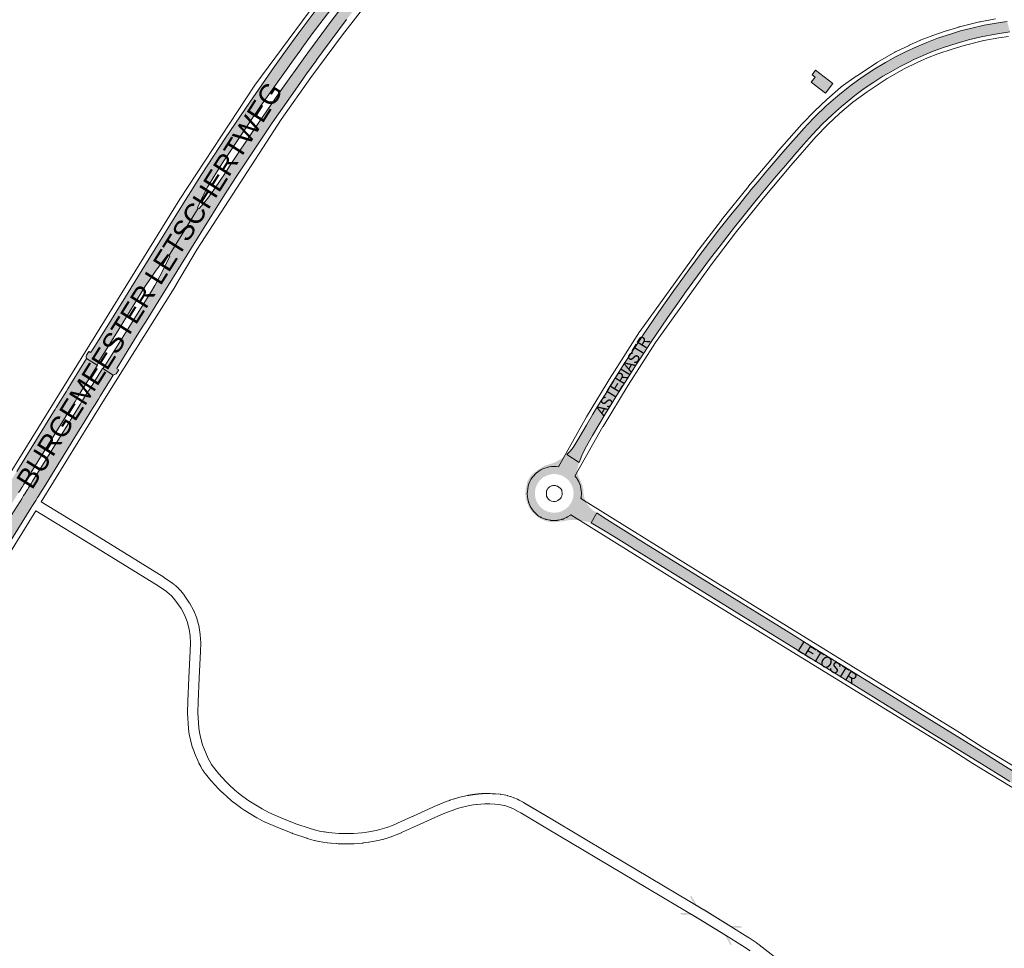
# Paper-space layout 'Layout1' of a CAD drawing. Header units: metres. Extents: x 123097 to 144122, y 392739 to 407589.
# Tile 45 of 256: x 126571 to 127243, y 401219 to 401853. Entities that reach past the tile are written whole.
import ezdxf
from ezdxf.enums import TextEntityAlignment as Align

# ---------------------------------------------------------------- set-up
doc = ezdxf.new("R2010")
doc.units = ezdxf.units.M
doc.header["$MEASUREMENT"] = 0
for name, color, linetype, lineweight in [('gs-anno-wegen algemeen tekst', 7, 'Continuous', 0), ('gs-knt-fietspaden', 7, 'Continuous', 0), ('gs-knt-hoofdweg', 7, 'Continuous', 0), ('gs-knt-wegen algemeen', 7, 'Continuous', 0), ('gs-symb-viaduct', 7, 'Continuous', 0), ('gs-vlk-plantopografie wegen algemeen', 7, 'Continuous', 0), ('ir-ARC-asfalt-hoofdwegen-te inspecteren', 5, 'Continuous', 0), ('ir-ARC-beton-hoofdwegen-te inspecteren', 253, 'Continuous', 0)]:
    doc.layers.add(name, color=color, linetype=linetype, lineweight=lineweight)
doc.styles.add('Style-Arial', font='arial.ttf')

# ---------------------------------------------------------------- blocks, each defined once
blk = doc.blocks.new('gg0-viaduct_6')
at = {"layer": 'gs-symb-viaduct', "linetype": 'Continuous'}
blk.add_hatch(color=7, dxfattribs=at).paths.add_polyline_path([(-55.8, -16.9), (-58, -14), (-40, 0), (40, 0), (58, -14), (55.8, -16.9), (38.7, -3.7), (-38.7, -3.7)])

psp = doc.layouts.get("Layout1")

# ---------------------------------------------------------------- hatches: boundary and pattern name
at = {"layer": 'ir-ARC-asfalt-hoofdwegen-te inspecteren', "linetype": 'Continuous', "lineweight": 13}
for points in [[(127027.771, 402095.146), (127022.563, 402092.429), (127020.346, 402091.273), (127018.861, 402090.498), (127001.571, 402080.684), (126987.996, 402072.387), (126982.627, 402069.106), (126970.23, 402060.914), (126967.082, 402058.833), (126951.221, 402047.72), (126936.246, 402036.32), (126922.538, 402025.361), (126918.273, 402021.851), (126907.067, 402012.277), (126896.148, 402002.377), (126885.68, 401992.435), (126875.443, 401982.256), (126864.485, 401970.756), (126853.784, 401959.017), (126844.151, 401948.172), (126834.67, 401937.194), (126815.505, 401913.962), (126796.47, 401890.233), (126778.608, 401867.195), (126761.407, 401844.207), (126757.207, 401838.453), (126756.454, 401837.418), (126750.607, 401829.332), (126744.798, 401821.22), (126727.892, 401797.018), (126711.251, 401772.517), (126694.888, 401747.44), (126679.224, 401722.41), (126656.246, 401685.332), (126633.541, 401648.422), (126623.659, 401632.733), (126619.985, 401626.975), (126619.219, 401626.028), (126618.013, 401626.699), (126616.402, 401624.05), (126616.293, 401623.766), (126616.256, 401623.465), (126616.44, 401621.784), (126623.705, 401617.327), (126624.809, 401619.838), (126638.715, 401642.193), (126656.301, 401670.709), (126663.526, 401681.427), (126671.19, 401691.836), (126671.968, 401692.429), (126672.587, 401692.039), (126692.766, 401724.515), (126692.276, 401724.758), (126695.405, 401731.901), (126699.071, 401738.784), (126703.492, 401746.383), (126709.401, 401755.516), (126715.351, 401764.619), (126726.813, 401781.641), (126735.307, 401794.106), (126752.681, 401818.875), (126757.683, 401825.8), (126762.707, 401832.713), (126763.462, 401833.747), (126770.59, 401843.472), (126788.55, 401867.353), (126802.726, 401885.609), (126820.917, 401908.332), (126840.101, 401931.505), (126854.511, 401948.471), (126854.841, 401948.241), (126857.929, 401951.745), (126861.049, 401955.231), (126865.951, 401960.65), (126870.903, 401966.017), (126883.525, 401979.123), (126891.026, 401986.589), (126898.69, 401993.889), (126913.133, 402006.985), (126927.722, 402019.501), (126933.229, 402024.475), (126949.853, 402037.407), (126965.661, 402048.783), (126981.802, 402059.682), (126983.132, 402060.545), (127000.278, 402071.229), (127017.752, 402081.368), (127023.873, 402084.631), (127026.079, 402085.807), (127031.261, 402088.57), (127035.307, 402090.727), (127049.663, 402097.96), (127056.51, 402101.134), (127053.551, 402107.516), (127053.529, 402107.508), (127053.467, 402107.698), (127053.465, 402107.702), (127051.956, 402107.225), (127036.498, 402099.699)], [(126570.063, 401530.258), (126570.856, 401531.539), (126572.189, 401533.694), (126572.823, 401534.719), (126573.33, 401535.539), (126575.215, 401538.587), (126576.127, 401540.061), (126601.281, 401580.727), (126602.203, 401582.217), (126602.389, 401582.518), (126603.073, 401583.623), (126603.339, 401584.053), (126603.852, 401584.883), (126608.543, 401592.466), (126610.085, 401594.96), (126611.032, 401596.49), (126613.686, 401600.78), (126614.955, 401602.832), (126623.855, 401617.22), (126623.705, 401617.327), (126616.44, 401621.784), (126606.902, 401606.371), (126606.15, 401605.155), (126603.627, 401601.08), (126602.68, 401599.549), (126601.101, 401596.998), (126596.535, 401589.619), (126595.835, 401588.487), (126595.683, 401588.242), (126594.971, 401587.092), (126594.813, 401586.836), (126593.882, 401585.333), (126568.71, 401544.655), (126567.698, 401543.019), (126566.005, 401540.284), (126565.306, 401539.155), (126564.771, 401538.29), (126563.432, 401536.126), (126562.644, 401534.853), (126561.583, 401533.138), (126561.314, 401532.704), (126560.165, 401530.846), (126556.381, 401524.733), (126554.214, 401521.231), (126545.388, 401506.982), (126552.825, 401502.39), (126561.633, 401516.628), (126563.817, 401520.159), (126567.585, 401526.25), (126568.736, 401528.111), (126569.001, 401528.54)], [(126583.557, 401527.874), (126584.245, 401528.987), (126586.03, 401531.871), (126586.949, 401533.356), (126612.098, 401573.993), (126613.008, 401575.464), (126613.286, 401575.913), (126613.878, 401576.869), (126614.088, 401577.209), (126614.774, 401578.317), (126619.428, 401585.837), (126620.919, 401588.246), (126621.866, 401589.777), (126624.547, 401594.11), (126625.81, 401596.151), (126633.193, 401608.08), (126634.675, 401610.49), (126627.511, 401615.014), (126627.282, 401615.097), (126618.389, 401600.729), (126617.141, 401598.712), (126614.454, 401594.37), (126613.506, 401592.839), (126611.98, 401590.373), (126607.274, 401582.771), (126606.757, 401581.934), (126606.483, 401581.492), (126605.822, 401580.424), (126605.613, 401580.086), (126604.695, 401578.602), (126579.534, 401537.95), (126578.668, 401536.551), (126576.738, 401533.433), (126576.228, 401532.608), (126576.225, 401532.604), (126575.594, 401531.584), (126574.263, 401529.433), (126573.468, 401528.149), (126572.404, 401526.43), (126572.14, 401526.004), (126570.988, 401524.143), (126565.033, 401514.52), (126556.223, 401500.286), (126563.649, 401495.685), (126572.446, 401509.921), (126578.405, 401519.549), (126579.558, 401521.413), (126580.885, 401523.556), (126581.684, 401524.848), (126583.01, 401526.99)]]:
    psp.add_hatch(color=5, dxfattribs=at).paths.add_polyline_path(points, flags=0)
at = {"layer": 'ir-ARC-asfalt-hoofdwegen-te inspecteren', "linetype": 'Continuous', "lineweight": 13, "extrusion": (0, 0, -1)}
psp.add_hatch(color=5, dxfattribs=at).paths.add_polyline_path([(-126743.267, 401782.749), (-126751.822, 401795.132), (-126760.418, 401807.487), (-126766.676, 401816.25), (-126772.99, 401824.977), (-126773.745, 401826.011), (-126777.65, 401831.344), (-126794.018, 401853.266), (-126803.139, 401865.138), (-126821.823, 401888.886), (-126831.395, 401900.624), (-126841.154, 401912.206), (-126850.996, 401923.445), (-126861.044, 401934.5), (-126874.439, 401948.701), (-126888.203, 401962.545), (-126902.327, 401976.021), (-126911.957, 401984.917), (-126911.714, 401985.153), (-126906.841, 401990.617), (-126906.688, 401990.737), (-126901.3, 401985.706), (-126895.882, 401980.702), (-126885.344, 401970.755), (-126875.08, 401960.527), (-126864.872, 401950.012), (-126854.848, 401939.322), (-126844.449, 401927.828), (-126834.254, 401916.152), (-126814.168, 401891.697), (-126805.568, 401880.956), (-126797.147, 401870.074), (-126790.358, 401861.214), (-126783.596, 401852.333), (-126767.529, 401830.688), (-126766.776, 401829.652), (-126747.983, 401803.311), (-126731.031, 401778.691), (-126714.481, 401753.873), (-126710.587, 401747.828), (-126708.099, 401744.036), (-126703.325, 401736.995), (-126698.505, 401730.463), (-126693.256, 401724.271), (-126692.766, 401724.515), (-126672.587, 401692.039), (-126673.206, 401691.648), (-126668.397, 401681.562), (-126663.013, 401671.771), (-126660.046, 401666.733), (-126629.465, 401617.395), (-126627.979, 401615.774), (-126627.511, 401615.014), (-126634.675, 401610.49), (-126636.275, 401611.06), (-126636.735, 401611.437), (-126638.4, 401614.108), (-126637.181, 401614.862), (-126637.329, 401615.397), (-126649.207, 401634.709), (-126654.465, 401643.153), (-126657.115, 401647.408), (-126665.032, 401660.252), (-126688.034, 401697.351), (-126694.414, 401707.752), (-126710.721, 401733.611), (-126718.65, 401746.007), (-126726.749, 401758.293)], flags=0)
at = {"layer": 'ir-ARC-beton-hoofdwegen-te inspecteren', "linetype": 'Continuous', "lineweight": 13, "extrusion": (0, 0, -1)}
psp.add_hatch(color=252, dxfattribs=at).paths.add_polyline_path([(-127112.279, 401774.726), (-127118.973, 401781.77), (-127125.951, 401788.531), (-127132.102, 401793.983), (-127138.417, 401799.243), (-127141.182, 401801.425), (-127147.596, 401806.168), (-127154.206, 401810.632), (-127157.649, 401812.834), (-127160.407, 401814.555), (-127163.182, 401816.25), (-127165.665, 401817.734), (-127172.08, 401821.26), (-127178.61, 401824.568), (-127181.545, 401825.961), (-127194.729, 401831.676), (-127202.499, 401834.525), (-127210.375, 401837.064), (-127218.832, 401839.505), (-127227.373, 401841.634), (-127237.198, 401843.377), (-127247.065, 401844.86), (-127245.301, 401851.985), (-127240.42, 401851.315), (-127239.075, 401851.111), (-127229.57, 401849.481), (-127220.169, 401847.33), (-127213.364, 401845.524), (-127206.634, 401843.456), (-127198.41, 401840.754), (-127190.316, 401837.686), (-127183.212, 401834.649), (-127176.198, 401831.409), (-127169.035, 401827.833), (-127162.03, 401823.958), (-127154.767, 401819.573), (-127147.65, 401814.954), (-127145.331, 401813.399), (-127143.036, 401811.809), (-127137.778, 401807.947), (-127129.536, 401801.303), (-127121.581, 401794.317), (-127113.928, 401787.002), (-127108.536, 401781.312), (-127106.577, 401779.165), (-127093.616, 401764.496), (-127080.022, 401748.683), (-127075.101, 401742.821), (-127070.234, 401736.921), (-127068.04, 401734.227), (-127066.741, 401732.633), (-127062.076, 401726.895), (-127057.445, 401721.134), (-127052.901, 401715.373), (-127048.388, 401709.593), (-127042.619, 401702.103), (-127036.896, 401694.586), (-127027.812, 401682.423), (-127018.89, 401670.14), (-127018.629, 401669.773), (-127007.219, 401653.608), (-126996.125, 401637.224), (-126995.899, 401636.897), (-126983.944, 401618.673), (-126972.305, 401600.246), (-126970.094, 401596.633), (-126966.196, 401590.257), (-126962.343, 401583.855), (-126957.806, 401576.185), (-126953.323, 401568.482), (-126950.719, 401563.934), (-126948.903, 401561.126), (-126946.798, 401558.527), (-126944.429, 401556.166), (-126952.942, 401550.875), (-126954.773, 401555.678), (-126956.981, 401560.32), (-126962.073, 401569.209), (-126966.355, 401576.493), (-126970.687, 401583.748), (-126974.656, 401590.295), (-126978.667, 401596.819), (-126984.269, 401605.755), (-126988.144, 401611.845), (-126992.056, 401617.917), (-126996.983, 401625.456), (-127002.156, 401633.259), (-127013.276, 401649.65), (-127024.705, 401665.828), (-127024.906, 401666.113), (-127033.693, 401678.262), (-127042.685, 401690.26), (-127048.541, 401697.954), (-127054.44, 401705.617), (-127059.108, 401711.591), (-127063.806, 401717.542), (-127072.914, 401728.808), (-127076.044, 401732.632), (-127081.691, 401739.46), (-127087.382, 401746.255), (-127093.779, 401753.692), (-127100.218, 401761.095), (-127106.23, 401767.93)], flags=0)
at = {"layer": 'ir-ARC-beton-hoofdwegen-te inspecteren', "linetype": 'Continuous', "lineweight": 13}
for points in [[(127111.306, 401810.676), (127121.254, 401803.107), (127126.261, 401809.765), (127114.35, 401818.831), (127111.965, 401815.652), (127114.032, 401814.086)], [(126989.405, 401492.327), (127142.216, 401397.733), (127175.426, 401377.219), (127192.905, 401366.379), (127230.683, 401343.034), (127240.903, 401336.71), (127242.617, 401335.649), (127247.067, 401332.896), (127247.296, 401332.757), (127249.808, 401331.235), (127255.034, 401328.165), (127259.425, 401325.654), (127261.036, 401324.756), (127276.656, 401316.461), (127277.46, 401316.056), (127291.735, 401309.321), (127294.682, 401315.887), (127262.254, 401332.446), (127260.258, 401333.465), (127252.378, 401338.071), (127242.901, 401343.928), (127227.365, 401353.531), (127131.122, 401413.061), (127117.032, 401421.784), (127112.27, 401424.733), (127097.43, 401433.92), (126998.678, 401495.06), (126969.96, 401512.941), (126965.016, 401516.396), (126961.182, 401509.557), (126963.455, 401508.237), (126968.471, 401505.325), (126978.227, 401499.262), (126987.357, 401493.598), (126987.697, 401493.387)]]:
    psp.add_hatch(color=252, dxfattribs=at).paths.add_polyline_path(points, flags=0)
at = {"layer": 'ir-ARC-beton-hoofdwegen-te inspecteren', "linetype": 'Continuous', "lineweight": 13, "extrusion": (0, 0, -1)}
h = psp.add_hatch(color=252, dxfattribs=at)
h.paths.add_polyline_path([(-126961.182, 401509.557), (-126965.016, 401516.396), (-126962.097, 401518.223), (-126959.62, 401520.616), (-126957.693, 401523.47), (-126956.399, 401526.662), (-126955.796, 401530.053), (-126955.675, 401532.517), (-126955.167, 401534.932), (-126954.285, 401537.236), (-126952.584, 401540.839), (-126951.844, 401542.988), (-126951.629, 401545.252), (-126951.953, 401547.502), (-126952.942, 401550.875), (-126944.429, 401556.166), (-126940.558, 401553.206), (-126936.276, 401550.88), (-126931.685, 401549.245), (-126929.524, 401548.634), (-126929.065, 401548.452), (-126927.514, 401547.534), (-126924.605, 401545.622), (-126921.475, 401543.35), (-126920.394, 401542.33), (-126919.77, 401541.555), (-126918.994, 401540.42), (-126918.284, 401539.242), (-126917.876, 401538.49), (-126917.496, 401537.723), (-126917.104, 401536.715), (-126917.376, 401536.578), (-126916.473, 401533.297), (-126916.146, 401529.911), (-126916.405, 401526.518), (-126917.243, 401523.22), (-126918.634, 401520.115), (-126920.537, 401517.294), (-126922.949, 401514.784), (-126925.768, 401512.742), (-126928.905, 401511.233), (-126932.26, 401510.304), (-126935.726, 401509.985), (-126939.194, 401510.286), (-126941.475, 401510.82), (-126941.548, 401510.509), (-126942.357, 401510.728), (-126943.068, 401510.893), (-126944.865, 401511.24), (-126945.848, 401511.393), (-126946.638, 401511.482), (-126947.704, 401511.546), (-126948.434, 401511.563), (-126951.67, 401511.44), (-126954.876, 401510.983), (-126958.675, 401510.216)])
h.paths.add_polyline_path([(-126937.466, 401516.513), (-126940.569, 401517.278), (-126943.4, 401518.763), (-126945.793, 401520.883), (-126947.608, 401523.514), (-126948.742, 401526.503), (-126949.127, 401529.676), (-126948.742, 401532.849), (-126947.608, 401535.838), (-126945.792, 401538.468), (-126943.4, 401540.588), (-126940.569, 401542.073), (-126937.466, 401542.838), (-126934.269, 401542.838), (-126931.166, 401542.073), (-126928.335, 401540.588), (-126925.943, 401538.468), (-126924.127, 401535.838), (-126922.993, 401532.849), (-126922.608, 401529.676), (-126922.993, 401526.503), (-126924.127, 401523.514), (-126925.942, 401520.883), (-126928.335, 401518.763), (-126931.166, 401517.278), (-126934.269, 401516.513)], flags=16)

# ---------------------------------------------------------------- linework, layer by layer
at = {"layer": 'gs-knt-fietspaden', "color": 7, "linetype": 'Continuous', "flags": 128}
for points in [[(126585.388, 401523.822), (126627.971, 401497.909), (126627.995, 401497.895), (126669.162, 401472.38), (126669.292, 401472.296), (126675.09, 401468.337), (126675.181, 401468.272), (126675.218, 401468.245), (126675.27, 401468.205), (126675.342, 401468.148)], [(126671.806, 401461.966), (126671.002, 401462.628), (126665.398, 401466.455), (126624.309, 401491.92), (126581.694, 401517.852)], [(126675.342, 401468.148), (126675.394, 401468.108), (126675.519, 401468.01), (126675.533, 401467.999), (126675.642, 401467.912), (126675.766, 401467.813), (126675.794, 401467.79), (126675.889, 401467.714), (126676.012, 401467.614), (126676.054, 401467.58), (126676.134, 401467.514), (126676.256, 401467.414), (126676.312, 401467.368), (126676.378, 401467.313), (126676.5, 401467.212), (126676.569, 401467.154), (126676.621, 401467.111), (126676.741, 401467.009), (126676.824, 401466.939), (126676.862, 401466.907), (126676.982, 401466.804), (126677.078, 401466.721), (126677.101, 401466.7)], [(126677.368, 401466.468), (126677.45, 401466.396), (126677.563, 401466.296), (126677.616, 401466.25), (126677.676, 401466.196), (126677.788, 401466.095), (126677.863, 401466.029), (126678.904, 401465.095)], [(126672.684, 401461.238), (126672.601, 401461.312), (126671.806, 401461.966)], [(126675.904, 401458.095), (126674.378, 401459.673), (126674.365, 401459.685), (126672.85, 401461.09)], [(126678.904, 401465.095), (126679.058, 401464.949), (126680.395, 401463.601), (126680.522, 401463.466), (126681.197, 401462.709), (126681.219, 401462.685), (126681.295, 401462.596), (126681.306, 401462.584), (126681.388, 401462.48), (126683.064, 401460.289), (126683.163, 401460.15), (126683.186, 401460.118), (126686.851, 401454.808), (126686.856, 401454.8)], [(126686.573, 401365.237), (126686.063, 401368.69), (126686.043, 401368.852), (126686.03, 401369.014), (126685.461, 401379.569), (126685.457, 401379.701), (126685.457, 401379.833), (126685.626, 401387.72), (126685.628, 401387.792), (126686.299, 401403.765), (126686.301, 401403.797), (126687.24, 401422.183), (126687.4, 401427.405), (126687.117, 401432.452), (126686.449, 401436.877), (126685.063, 401442.132), (126683.222, 401446.701), (126680.962, 401450.98), (126680.96, 401450.984), (126677.434, 401456.093), (126677.423, 401456.109), (126675.904, 401458.095)], [(126687.071, 401454.446), (126689.514, 401449.819), (126689.567, 401449.711), (126689.584, 401449.677), (126689.594, 401449.657), (126689.618, 401449.602), (126689.666, 401449.492), (126691.657, 401444.552), (126691.709, 401444.415), (126691.755, 401444.276), (126691.795, 401444.135), (126693.285, 401438.483), (126693.314, 401438.36), (126693.328, 401438.298), (126693.34, 401438.236), (126693.362, 401438.112), (126694.083, 401433.337), (126694.103, 401433.174), (126694.116, 401433.01), (126694.417, 401427.647), (126694.423, 401427.494), (126694.421, 401427.343), (126694.255, 401421.932), (126694.252, 401421.861), (126693.312, 401403.455), (126692.643, 401387.534), (126692.478, 401379.815), (126693.031, 401369.555), (126693.501, 401366.372), (126694.399, 401362.154), (126695.593, 401358.015), (126696.654, 401355.103), (126699.414, 401348.582), (126700.556, 401346.459), (126701.667, 401344.561), (126702.208, 401343.754)], [(126687.559, 401360.57), (126686.612, 401365.019)], [(126688.882, 401355.953), (126687.619, 401360.328)], [(126695.663, 401340.922), (126694.466, 401342.967), (126694.404, 401343.077), (126693.154, 401345.4), (126693.08, 401345.546), (126693.013, 401345.695), (126690.154, 401352.449), (126690.122, 401352.532), (126690.089, 401352.615), (126688.956, 401355.724)], [(126701.372, 401333.556), (126701.364, 401333.567), (126697.723, 401338.087), (126697.689, 401338.131), (126696.633, 401339.485), (126696.607, 401339.519)], [(126702.208, 401343.754), (126706.766, 401338.051)], [(126716.893, 401318.608), (126713.009, 401321.894), (126712.916, 401321.976), (126709.023, 401325.513), (126708.929, 401325.602), (126706.652, 401327.829), (126706.589, 401327.893), (126706.526, 401327.958), (126701.526, 401333.378)], [(126706.766, 401338.051), (126706.77, 401338.047), (126711.625, 401332.784), (126713.791, 401330.665), (126717.59, 401327.214), (126721.337, 401324.044), (126726.601, 401320.166), (126728.356, 401318.948), (126736.312, 401314.154), (126740.976, 401311.673), (126749.789, 401307.875), (126749.792, 401307.874), (126759.426, 401304.058), (126769.099, 401300.77), (126773.794, 401299.487), (126776.538, 401298.846)], [(126724.448, 401313.116), (126722.559, 401314.426), (126722.477, 401314.484), (126717.078, 401318.462)], [(126821.487, 401301.522), (126821.507, 401301.528), (126825.357, 401302.939), (126828.781, 401304.357), (126838.937, 401309.038), (126838.967, 401309.051), (126855.965, 401316.694), (126856.104, 401316.753), (126862.116, 401319.15), (126862.153, 401319.165), (126864.338, 401320.008)], [(126864.539, 401320.079), (126867.613, 401321.054), (126867.73, 401321.089), (126871.314, 401322.089), (126871.46, 401322.126), (126876.523, 401323.307)], [(126876.523, 401323.307), (126876.675, 401323.339), (126876.757, 401323.354)], [(126876.523, 401323.307), (126876.757, 401323.354)], [(126876.757, 401323.354), (126876.952, 401323.39), (126877.147, 401323.426), (126877.228, 401323.44), (126877.505, 401323.49), (126877.62, 401323.51), (126877.782, 401323.538), (126878.059, 401323.586), (126878.093, 401323.591), (126878.337, 401323.632), (126878.566, 401323.67), (126878.614, 401323.678), (126878.892, 401323.722), (126879.04, 401323.746), (126879.17, 401323.766), (126879.448, 401323.809), (126879.514, 401323.819), (126879.726, 401323.85), (126879.989, 401323.889), (126880.004, 401323.891), (126880.282, 401323.931), (126880.464, 401323.957), (126880.525, 401323.965), (126880.561, 401323.97), (126880.839, 401324.008), (126880.996, 401324.029), (126881.118, 401324.045), (126881.397, 401324.082), (126881.468, 401324.091), (126881.676, 401324.117), (126881.94, 401324.149), (126881.955, 401324.151), (126882.234, 401324.184), (126882.412, 401324.205), (126882.514, 401324.217), (126882.793, 401324.248), (126882.885, 401324.259), (126883.073, 401324.279), (126883.352, 401324.309), (126883.357, 401324.309), (126883.632, 401324.337), (126883.831, 401324.357), (126883.912, 401324.365), (126884.192, 401324.392), (126884.304, 401324.402), (126884.36, 401324.407), (126884.472, 401324.417), (126884.752, 401324.442), (126884.839, 401324.45), (126885.032, 401324.466), (126885.312, 401324.49), (126885.317, 401324.49), (126885.593, 401324.511)], [(126885.593, 401324.511), (126885.722, 401324.522), (126885.766, 401324.525), (126885.796, 401324.527)], [(126885.796, 401324.527), (126885.991, 401324.541), (126886.217, 401324.557), (126886.275, 401324.561), (126886.444, 401324.573), (126886.67, 401324.588), (126886.755, 401324.593), (126886.896, 401324.602), (126887.122, 401324.615), (126887.234, 401324.622), (126887.713, 401324.649)], [(126887.713, 401324.649), (126887.736, 401324.65), (126887.808, 401324.654), (126888.185, 401324.671), (126888.193, 401324.671), (126888.201, 401324.672)], [(126888.201, 401324.672), (126888.306, 401324.675), (126888.418, 401324.674)], [(126888.418, 401324.674), (126892.101, 401324.606), (126892.17, 401324.604), (126892.213, 401324.603), (126893.579, 401324.55), (126893.65, 401324.547), (126895.743, 401324.425), (126895.771, 401324.423), (126895.862, 401324.417), (126898.96, 401324.155), (126899.108, 401324.139), (126899.255, 401324.117), (126901.573, 401323.721), (126901.742, 401323.688), (126903.853, 401323.22), (126903.945, 401323.197), (126904.036, 401323.174), (126906.008, 401322.624)], [(126906.232, 401322.553), (126908.317, 401321.817), (126908.448, 401321.768), (126908.576, 401321.714), (126910.517, 401320.85)], [(126910.712, 401320.755), (126910.73, 401320.746), (126910.74, 401320.741), (126912.004, 401320.082), (126912.03, 401320.069), (126914.654, 401318.672), (126914.663, 401318.668), (126914.732, 401318.629), (126914.808, 401318.586), (126914.815, 401318.582)], [(126914.815, 401318.582), (126933.744, 401307.32)], [(126766.941, 401294.089), (126757.084, 401297.44), (126757.003, 401297.47), (126756.922, 401297.5), (126747.155, 401301.368), (126747.059, 401301.408), (126747.053, 401301.41), (126738.073, 401305.28), (126738.067, 401305.283), (126737.939, 401305.341), (126737.936, 401305.342), (126737.808, 401305.407), (126732.933, 401308), (126732.851, 401308.046), (126732.769, 401308.093), (126724.636, 401312.994)], [(126882.824, 401317.167), (126880.686, 401316.88), (126878.001, 401316.444), (126873.128, 401315.307), (126869.677, 401314.344), (126866.765, 401313.42), (126864.698, 401312.622), (126858.774, 401310.261), (126841.86, 401302.655), (126831.66, 401297.954), (126831.657, 401297.952), (126831.654, 401297.951), (126831.531, 401297.897), (126827.976, 401296.425), (126827.841, 401296.372), (126823.821, 401294.899), (126823.718, 401294.864), (126823.655, 401294.843), (126823.615, 401294.831), (126821.172, 401294.071), (126821.09, 401294.047), (126818.662, 401293.357), (126818.621, 401293.345), (126818.556, 401293.328), (126818.45, 401293.301), (126815.714, 401292.67), (126815.572, 401292.64), (126815.567, 401292.639), (126809.2, 401291.446), (126809.168, 401291.441), (126809.018, 401291.415), (126805.322, 401290.888), (126805.224, 401290.877), (126805.126, 401290.866), (126799.291, 401290.368)], [(126885.663, 401317.462), (126883.313, 401317.223)], [(126888.397, 401317.653), (126885.663, 401317.462)], [(126891.939, 401317.588), (126891.936, 401317.588), (126891.932, 401317.588), (126891.916, 401317.589), (126888.402, 401317.653), (126888.397, 401317.653)], [(126895.316, 401317.417), (126891.939, 401317.588)], [(126907.563, 401314.48), (126907.555, 401314.484), (126905.849, 401315.244), (126904.007, 401315.894), (126902.241, 401316.387), (126900.306, 401316.816), (126898.22, 401317.172), (126895.33, 401317.416), (126895.316, 401317.417)], [(126911.288, 401312.511), (126907.563, 401314.48)], [(126930.158, 401301.285), (126913.107, 401311.424), (126913.1, 401311.428), (126911.295, 401312.507), (126911.288, 401312.511)], [(126933.744, 401307.32), (126973.352, 401283.792), (126973.355, 401283.79), (127038.146, 401245.211), (127038.182, 401245.189), (127056.571, 401233.94), (127056.598, 401233.923), (127068.209, 401226.672), (127068.244, 401226.65), (127068.303, 401226.612), (127069.623, 401225.766), (127069.701, 401225.714), (127073.758, 401222.958), (127073.777, 401222.945), (127073.833, 401222.906), (127073.901, 401222.857), (127073.906, 401222.853), (127075.24, 401221.86), (127075.261, 401221.845), (127075.709, 401221.506), (127075.724, 401221.495), (127075.783, 401221.449), (127075.794, 401221.44)], [(126776.538, 401298.846), (126781.865, 401297.997)], [(126788.805, 401297.437), (126788.819, 401297.436), (126788.822, 401297.436), (126788.826, 401297.435), (126795.306, 401297.281), (126798.798, 401297.371), (126804.43, 401297.852), (126807.935, 401298.352), (126807.95, 401298.355), (126814.208, 401299.527), (126816.765, 401300.117), (126816.786, 401300.122)], [(126816.786, 401300.122), (126821.487, 401301.522)], [(127034.536, 401239.19), (126930.158, 401301.285)], [(126775.063, 401291.982), (126772.134, 401292.666), (126772.007, 401292.698), (126767.146, 401294.026)], [(126780.867, 401291.047), (126780.864, 401291.048), (126777.753, 401291.541), (126775.308, 401291.934), (126775.304, 401291.934)], [(126781.865, 401297.997), (126783.994, 401297.786), (126784.001, 401297.786)], [(126784.001, 401297.786), (126788.805, 401297.437)], [(126799.084, 401290.356), (126795.399, 401290.261), (126795.312, 401290.261), (126795.225, 401290.261), (126788.569, 401290.42), (126788.435, 401290.426), (126788.399, 401290.428), (126787.055, 401290.512), (126787.006, 401290.515), (126783.44, 401290.788), (126783.426, 401290.789), (126783.349, 401290.796), (126781.072, 401291.021)], [(127064.473, 401220.728), (127064.443, 401220.747), (127052.894, 401227.96), (127034.536, 401239.19)], [(127069.77, 401217.181), (127064.473, 401220.728)], [(127075.794, 401221.44), (127095.329, 401206)]]:
    psp.add_lwpolyline(points, dxfattribs=at)
at = {"layer": 'gs-knt-hoofdweg', "color": 7, "linetype": 'Continuous', "flags": 128}
for points in [[(126561.272, 401538.683), (126680.129, 401730.662), (126680.142, 401730.684), (126731.46, 401808.461), (126786.705, 401883.5), (126845.729, 401955.603), (126879.149, 401991.366), (126915.313, 402024.353), (126953.989, 402054.354), (126994.932, 402081.178), (127037.882, 402104.655), (127037.982, 402104.704), (127062.061, 402116.231)], [(126824.343, 401885.409), (126791.178, 401842.971), (126769.73, 401813.672), (126749.44, 401785.068), (126716.296, 401734.105), (126691.981, 401696.437), (126677.434, 401671.871), (126677.335, 401671.708), (126627.647, 401592.183), (126585.388, 401523.822)], [(126581.694, 401517.852), (126520.013, 401418.21), (126507.244, 401397.025), (126495.049, 401375.614), (126483.399, 401353.908), (126472.388, 401332.102), (126439.319, 401256.727), (126412.707, 401179.058), (126392.604, 401099.259), (126387.106, 401070.717), (126382.427, 401041.834), (126379.425, 401019.029)]]:
    psp.add_lwpolyline(points, dxfattribs=at)
at = {"layer": 'gs-knt-wegen algemeen', "color": 7, "linetype": 'Continuous', "flags": 128}
for points in [[(126947.169, 401515.069), (126946.946, 401514.913), (126945.044, 401513.647), (126944.816, 401513.502), (126944.583, 401513.367), (126944.344, 401513.241), (126944.1, 401513.126), (126942.197, 401512.272), (126941.936, 401512.163), (126941.671, 401512.064), (126941.402, 401511.977), (126941.13, 401511.902), (126940.854, 401511.838), (126938.633, 401511.378), (126938.376, 401511.33), (126938.116, 401511.293), (126937.855, 401511.266), (126937.594, 401511.249), (126934.998, 401511.137), (126934.715, 401511.131), (126934.433, 401511.137), (126934.152, 401511.156), (126933.871, 401511.186), (126933.592, 401511.229), (126933.315, 401511.284), (126930.635, 401511.875), (126930.375, 401511.938), (126930.119, 401512.011), (126929.865, 401512.095), (126929.615, 401512.189), (126926.973, 401513.248), (126926.695, 401513.368), (126926.422, 401513.499), (126926.156, 401513.644), (126925.897, 401513.8), (126925.233, 401514.224), (126924.983, 401514.391), (126924.74, 401514.571), (126924.506, 401514.761), (126923.914, 401515.266), (126923.698, 401515.459), (126923.49, 401515.662), (126923.292, 401515.873), (126921.577, 401517.787), (126921.383, 401518.012), (126921.2, 401518.247), (126921.029, 401518.489), (126920.072, 401519.905), (126919.911, 401520.157), (126919.761, 401520.417), (126919.622, 401520.683), (126919.497, 401520.955), (126918.532, 401523.177), (126918.414, 401523.466), (126918.311, 401523.761), (126918.221, 401524.061), (126917.828, 401525.789), (126917.581, 401527.545), (126917.481, 401529.315), (126917.53, 401531.087), (126917.726, 401532.848), (126918.07, 401534.588), (126918.129, 401534.815), (126918.622, 401536.32), (126919.244, 401537.777), (126919.991, 401539.174), (126920.856, 401540.501), (126921.834, 401541.747), (126922.916, 401542.904), (126924.095, 401543.961), (126924.148, 401544.005), (126925.394, 401544.924), (126926.713, 401545.736), (126928.094, 401546.436), (126929.53, 401547.017), (126931.008, 401547.477), (126932.52, 401547.812), (126934.055, 401548.019), (126935.601, 401548.098), (126937.149, 401548.048), (126938.68, 401547.869), (126957.893, 401581.87), (126957.996, 401582.046), (126975.296, 401610.539), (126975.386, 401610.683), (126994.213, 401639.94), (126994.304, 401640.077), (126994.398, 401640.213), (127032.558, 401693.383), (127032.66, 401693.52), (127050.006, 401716.396), (127050.121, 401716.543), (127068.493, 401739.382), (127068.579, 401739.486), (127087.595, 401762.14), (127087.695, 401762.256), (127104.962, 401781.872), (127105.171, 401782.098), (127113.597, 401790.801), (127113.821, 401791.021), (127121.971, 401798.664), (127122.159, 401798.834), (127131.507, 401806.938), (127131.725, 401807.119), (127131.95, 401807.29), (127141.988, 401814.565), (127142.217, 401814.724), (127156.353, 401824.071), (127156.535, 401824.187), (127156.721, 401824.297), (127168.6, 401831.066), (127168.801, 401831.176), (127169.006, 401831.279), (127178.215, 401835.699), (127178.35, 401835.762), (127185.579, 401839.031), (127185.745, 401839.103), (127185.914, 401839.171), (127193.419, 401842.072), (127193.673, 401842.164), (127203.573, 401845.525), (127203.739, 401845.579), (127212.211, 401848.204), (127212.392, 401848.257), (127212.574, 401848.305), (127226.341, 401851.712), (127226.522, 401851.754), (127226.703, 401851.791), (127237.248, 401853.771)], [(127246.084, 401841.772), (127239.457, 401840.939), (127229.289, 401839.029), (127215.885, 401835.712), (127207.676, 401833.168), (127197.987, 401829.879), (127190.778, 401827.092), (127183.782, 401823.929), (127174.847, 401819.64), (127163.355, 401813.092), (127149.515, 401803.941), (127139.821, 401796.914), (127130.784, 401789.079), (127122.842, 401781.631), (127114.632, 401773.153), (127097.518, 401753.711), (127078.595, 401731.168), (127060.324, 401708.455), (127043.086, 401685.722), (127005.072, 401632.755), (126986.381, 401603.709), (126969.18, 401575.379), (126969.178, 401575.375), (126969.176, 401575.372)], [(126969.176, 401575.372), (126950.015, 401541.462), (126950.309, 401541.154), (126950.502, 401540.943), (126950.686, 401540.724), (126950.86, 401540.496), (126951.023, 401540.262), (126952.162, 401538.552), (126952.322, 401538.298), (126952.471, 401538.037), (126952.607, 401537.769), (126952.731, 401537.496), (126953.45, 401535.81), (126953.561, 401535.529), (126953.66, 401535.243), (126953.746, 401534.953), (126953.818, 401534.659), (126953.876, 401534.362), (126953.92, 401534.063), (126954.391, 401530.279), (126954.419, 401530.006), (126954.436, 401529.731), (126954.441, 401529.457), (126954.434, 401529.182), (126954.416, 401528.908), (126954.297, 401527.547), (126954.265, 401527.257), (126954.221, 401526.97), (126954.163, 401526.684), (126954.093, 401526.402), (126954.021, 401526.139)], [(126933.964, 401524.473), (126935.287, 401524.182), (126936.507, 401524.234), (126937.519, 401524.444), (126938.28, 401524.785), (126939.226, 401525.414), (126940.097, 401526.266), (126940.54, 401526.814), (126940.971, 401527.772), (126941.378, 401529.263), (126941.386, 401529.355), (126941.113, 401531.549), (126940.989, 401531.84), (126940.502, 401532.571), (126939.833, 401533.271), (126938.191, 401534.521), (126937.753, 401534.711), (126937.3, 401534.863), (126936.836, 401534.975), (126936.363, 401535.047), (126935.886, 401535.078), (126935.409, 401535.067), (126934.934, 401535.015), (126934.465, 401534.922), (126934.006, 401534.789), (126933.56, 401534.617), (126933.131, 401534.408), (126932.722, 401534.161), (126932.335, 401533.881), (126932.017, 401533.593), (126931.724, 401533.279), (126931.458, 401532.942), (126931.221, 401532.584), (126931.014, 401532.208), (126930.839, 401531.816), (126930.698, 401531.411), (126930.572, 401530.709), (126930.507, 401529.997), (126930.506, 401529.283), (126930.566, 401528.572), (126930.689, 401527.869), (126931.2, 401526.693), (126931.57, 401526.145), (126932.566, 401525.034), (126933.96, 401524.474), (126933.964, 401524.473)], [(126954.021, 401526.139), (127033.842, 401476.509), (127212.603, 401366.403), (127212.684, 401366.352), (127228.657, 401356.187), (127272.902, 401329.319), (127273.106, 401329.217)], [(127266.372, 401318.052), (127221.841, 401345.094), (127221.725, 401345.166), (127205.734, 401355.342), (127027.002, 401465.43), (127026.979, 401465.445), (126947.169, 401515.069)]]:
    psp.add_lwpolyline(points, dxfattribs=at)
at = {"layer": 'gs-vlk-plantopografie wegen algemeen', "color": 7, "linetype": 'Continuous', "flags": 128}
for points in [[(126585.388, 401523.822), (126627.971, 401497.909), (126627.995, 401497.895), (126669.162, 401472.38), (126669.292, 401472.296), (126675.09, 401468.337), (126675.181, 401468.272), (126675.218, 401468.245), (126675.27, 401468.205), (126675.342, 401468.148)], [(126671.806, 401461.966), (126671.002, 401462.628), (126665.398, 401466.455), (126624.309, 401491.92), (126581.694, 401517.852)], [(126677.101, 401466.7), (126677.117, 401466.687), (126677.224, 401466.595), (126677.33, 401466.501), (126677.337, 401466.495), (126677.368, 401466.468)], [(126677.101, 401466.7), (126677.117, 401466.687), (126677.224, 401466.595), (126677.33, 401466.501), (126677.337, 401466.495), (126677.368, 401466.468)], [(126677.368, 401466.468), (126678.107, 401465.807), (126678.904, 401465.095)], [(126672.684, 401461.238), (126671.806, 401461.966)], [(126672.85, 401461.09), (126672.684, 401461.238)], [(126672.85, 401461.09), (126672.684, 401461.238)], [(126678.904, 401465.095), (126679.058, 401464.949), (126680.395, 401463.601), (126680.522, 401463.466), (126681.197, 401462.709), (126681.219, 401462.685), (126681.295, 401462.596), (126681.306, 401462.584), (126681.388, 401462.48), (126683.064, 401460.289), (126683.163, 401460.15), (126683.186, 401460.118), (126686.851, 401454.808), (126686.856, 401454.8)], [(126686.573, 401365.237), (126686.063, 401368.69), (126686.043, 401368.852), (126686.03, 401369.014), (126685.461, 401379.569), (126685.457, 401379.701), (126685.457, 401379.833), (126685.626, 401387.72), (126685.628, 401387.792), (126686.299, 401403.765), (126686.301, 401403.797), (126687.24, 401422.183), (126687.4, 401427.405), (126687.117, 401432.452), (126686.449, 401436.877), (126685.063, 401442.132), (126683.222, 401446.701), (126680.962, 401450.98), (126680.96, 401450.984), (126677.434, 401456.093), (126677.423, 401456.109), (126675.904, 401458.095)], [(126686.856, 401454.8), (126686.966, 401454.63)], [(126686.856, 401454.8), (126686.932, 401454.685), (126686.966, 401454.63)], [(126686.966, 401454.63), (126686.977, 401454.611)], [(126686.966, 401454.63), (126686.977, 401454.611)], [(126686.977, 401454.611), (126687.071, 401454.446)], [(126686.977, 401454.611), (126687.004, 401454.567), (126687.071, 401454.446)], [(126687.071, 401454.446), (126689.514, 401449.819), (126689.567, 401449.711), (126689.584, 401449.677), (126689.594, 401449.657), (126689.618, 401449.602), (126689.666, 401449.492), (126691.657, 401444.552), (126691.709, 401444.415), (126691.755, 401444.276), (126691.795, 401444.135), (126693.285, 401438.483), (126693.314, 401438.36), (126693.328, 401438.298), (126693.34, 401438.236), (126693.362, 401438.112), (126694.083, 401433.337), (126694.103, 401433.174), (126694.116, 401433.01), (126694.417, 401427.647), (126694.423, 401427.494), (126694.421, 401427.343), (126694.255, 401421.932), (126694.252, 401421.861), (126693.312, 401403.455), (126692.643, 401387.534), (126692.478, 401379.815), (126693.031, 401369.555), (126693.501, 401366.372), (126694.399, 401362.154), (126695.593, 401358.015), (126696.654, 401355.103), (126699.414, 401348.582), (126700.556, 401346.459), (126701.667, 401344.561), (126702.208, 401343.754)], [(126686.612, 401365.019), (126686.591, 401365.128), (126686.573, 401365.237)], [(126686.612, 401365.019), (126686.573, 401365.237)], [(126687.559, 401360.57), (126686.612, 401365.019)], [(126687.619, 401360.328), (126687.587, 401360.449), (126687.559, 401360.57)], [(126687.619, 401360.328), (126687.559, 401360.57)], [(126688.882, 401355.953), (126687.619, 401360.328)], [(126688.956, 401355.724), (126688.917, 401355.838), (126688.882, 401355.953)], [(126688.956, 401355.724), (126688.882, 401355.953)], [(126695.663, 401340.922), (126694.466, 401342.967), (126694.404, 401343.077), (126693.154, 401345.4), (126693.08, 401345.546), (126693.013, 401345.695), (126690.154, 401352.449), (126690.122, 401352.532), (126690.089, 401352.615), (126688.956, 401355.724)], [(126695.777, 401340.74), (126695.719, 401340.83), (126695.663, 401340.922)], [(126695.777, 401340.74), (126695.663, 401340.922)], [(126696.46, 401339.721), (126695.777, 401340.74)], [(126696.46, 401339.721), (126695.777, 401340.74)], [(126696.607, 401339.519), (126696.544, 401339.602), (126696.46, 401339.721)], [(126696.607, 401339.519), (126696.46, 401339.721)], [(126701.372, 401333.556), (126701.364, 401333.567), (126697.723, 401338.087), (126697.689, 401338.131), (126696.633, 401339.485), (126696.607, 401339.519)], [(126701.526, 401333.378), (126701.443, 401333.471), (126701.372, 401333.556)], [(126701.526, 401333.378), (126701.372, 401333.556)], [(126716.893, 401318.608), (126713.009, 401321.894), (126712.916, 401321.976), (126709.023, 401325.513), (126708.929, 401325.602), (126706.652, 401327.829), (126706.589, 401327.893), (126706.526, 401327.958), (126701.526, 401333.378)], [(126706.766, 401338.051), (126706.77, 401338.047), (126711.625, 401332.784), (126713.791, 401330.665), (126717.59, 401327.214), (126721.337, 401324.044), (126726.601, 401320.166), (126728.356, 401318.948), (126736.312, 401314.154), (126740.976, 401311.673), (126749.789, 401307.875), (126749.792, 401307.874), (126759.426, 401304.058), (126769.099, 401300.77), (126773.794, 401299.487), (126776.538, 401298.846)], [(126717.078, 401318.462), (126716.984, 401318.534), (126716.893, 401318.608)], [(126717.078, 401318.462), (126716.893, 401318.608)], [(126724.448, 401313.116), (126722.559, 401314.426), (126722.477, 401314.484), (126717.078, 401318.462)], [(126821.487, 401301.522), (126821.507, 401301.528), (126825.357, 401302.939), (126828.781, 401304.357), (126838.937, 401309.038), (126838.967, 401309.051), (126855.965, 401316.694), (126856.104, 401316.753), (126862.116, 401319.15), (126862.153, 401319.165), (126864.338, 401320.008)], [(126864.338, 401320.008), (126864.438, 401320.045), (126864.539, 401320.079)], [(126864.338, 401320.008), (126864.539, 401320.079)], [(126864.539, 401320.079), (126867.613, 401321.054), (126867.73, 401321.089), (126871.314, 401322.089), (126871.46, 401322.126), (126876.523, 401323.307)], [(126885.593, 401324.511), (126885.722, 401324.522), (126885.766, 401324.525), (126885.796, 401324.527)], [(126887.713, 401324.649), (126887.736, 401324.65), (126887.808, 401324.654), (126888.185, 401324.671), (126888.193, 401324.671), (126888.201, 401324.672)], [(126888.201, 401324.672), (126888.418, 401324.674)], [(126888.418, 401324.674), (126892.101, 401324.606), (126892.17, 401324.604), (126892.213, 401324.603), (126893.579, 401324.55), (126893.65, 401324.547), (126895.743, 401324.425), (126895.771, 401324.423), (126895.862, 401324.417), (126898.96, 401324.155), (126899.108, 401324.139), (126899.255, 401324.117), (126901.573, 401323.721), (126901.742, 401323.688), (126903.853, 401323.22), (126903.945, 401323.197), (126904.036, 401323.174), (126906.008, 401322.624)], [(126906.008, 401322.624), (126906.232, 401322.553)], [(126906.008, 401322.624), (126906.121, 401322.59), (126906.232, 401322.553)], [(126906.232, 401322.553), (126908.317, 401321.817), (126908.448, 401321.768), (126908.576, 401321.714), (126910.517, 401320.85)], [(126910.517, 401320.85), (126910.712, 401320.755)], [(126910.517, 401320.85), (126910.625, 401320.8), (126910.712, 401320.755)], [(126910.712, 401320.755), (126910.73, 401320.746), (126910.74, 401320.741), (126912.004, 401320.082), (126912.03, 401320.069), (126914.654, 401318.672), (126914.663, 401318.668), (126914.732, 401318.629), (126914.808, 401318.586), (126914.815, 401318.582)], [(126914.815, 401318.582), (126916.698, 401317.456), (126933.744, 401307.32)], [(126724.636, 401312.994), (126724.541, 401313.053), (126724.448, 401313.116)], [(126724.636, 401312.994), (126724.448, 401313.116)], [(126766.941, 401294.089), (126757.084, 401297.44), (126757.003, 401297.47), (126756.922, 401297.5), (126747.155, 401301.368), (126747.059, 401301.408), (126747.053, 401301.41), (126738.073, 401305.28), (126738.067, 401305.283), (126737.939, 401305.341), (126737.936, 401305.342), (126737.808, 401305.407), (126732.933, 401308), (126732.851, 401308.046), (126732.769, 401308.093), (126724.636, 401312.994)], [(126882.824, 401317.167), (126880.686, 401316.88), (126878.001, 401316.444), (126873.128, 401315.307), (126869.677, 401314.344), (126866.765, 401313.42), (126864.698, 401312.622), (126858.774, 401310.261), (126841.86, 401302.655), (126831.66, 401297.954), (126831.657, 401297.952), (126831.654, 401297.951), (126831.531, 401297.897), (126827.976, 401296.425), (126827.841, 401296.372), (126823.821, 401294.899), (126823.718, 401294.864), (126823.655, 401294.843), (126823.615, 401294.831), (126821.172, 401294.071), (126821.09, 401294.047), (126818.662, 401293.357), (126818.621, 401293.345), (126818.556, 401293.328), (126818.45, 401293.301), (126815.714, 401292.67), (126815.572, 401292.64), (126815.567, 401292.639), (126809.2, 401291.446), (126809.168, 401291.441), (126809.018, 401291.415), (126805.322, 401290.888), (126805.224, 401290.877), (126805.126, 401290.866), (126799.291, 401290.368)], [(126883.313, 401317.223), (126883.039, 401317.196), (126882.824, 401317.167)], [(126883.313, 401317.223), (126882.824, 401317.167)], [(126885.663, 401317.462), (126883.313, 401317.223)], [(126891.939, 401317.588), (126891.936, 401317.588), (126891.932, 401317.588), (126891.916, 401317.589), (126888.402, 401317.653), (126888.397, 401317.653)], [(126907.563, 401314.48), (126907.555, 401314.484), (126905.849, 401315.244), (126904.007, 401315.894), (126902.241, 401316.387), (126900.306, 401316.816), (126898.22, 401317.172), (126895.33, 401317.416), (126895.316, 401317.417)], [(126930.158, 401301.285), (126913.107, 401311.424), (126913.1, 401311.428), (126911.295, 401312.507), (126911.288, 401312.511)], [(126933.744, 401307.32), (126973.352, 401283.792), (126973.355, 401283.79), (127038.146, 401245.211), (127038.182, 401245.189), (127056.571, 401233.94), (127056.598, 401233.923), (127068.209, 401226.672), (127068.244, 401226.65), (127068.303, 401226.612), (127069.623, 401225.766), (127069.701, 401225.714), (127073.758, 401222.958), (127073.777, 401222.945), (127073.833, 401222.906), (127073.901, 401222.857), (127073.906, 401222.853), (127075.24, 401221.86), (127075.261, 401221.845), (127075.709, 401221.506), (127075.724, 401221.495), (127075.783, 401221.449), (127075.794, 401221.44)], [(126776.538, 401298.846), (126778.862, 401298.473), (126781.865, 401297.997)], [(126788.805, 401297.437), (126788.819, 401297.436), (126788.822, 401297.436), (126788.826, 401297.435), (126795.306, 401297.281), (126798.798, 401297.371), (126804.43, 401297.852), (126807.935, 401298.352), (126807.95, 401298.355), (126814.208, 401299.527), (126816.765, 401300.117), (126816.786, 401300.122)], [(126767.146, 401294.026), (126767.043, 401294.056), (126766.941, 401294.089)], [(126767.146, 401294.026), (126766.941, 401294.089)], [(126775.063, 401291.982), (126772.134, 401292.666), (126772.007, 401292.698), (126767.146, 401294.026)], [(126775.304, 401291.934), (126775.185, 401291.956), (126775.063, 401291.982)], [(126775.304, 401291.934), (126775.063, 401291.982)], [(126780.867, 401291.047), (126780.864, 401291.048), (126777.753, 401291.541), (126775.308, 401291.934), (126775.304, 401291.934)], [(126781.865, 401297.997), (126783.994, 401297.786), (126784.001, 401297.786)], [(126781.072, 401291.021), (126780.968, 401291.033), (126780.867, 401291.047)], [(126781.072, 401291.021), (126780.867, 401291.047)], [(126799.084, 401290.356), (126795.399, 401290.261), (126795.312, 401290.261), (126795.225, 401290.261), (126788.569, 401290.42), (126788.435, 401290.426), (126788.399, 401290.428), (126787.055, 401290.512), (126787.006, 401290.515), (126783.44, 401290.788), (126783.426, 401290.789), (126783.349, 401290.796), (126781.072, 401291.021)], [(126799.291, 401290.368), (126799.084, 401290.356)], [(126799.291, 401290.368), (126799.188, 401290.36), (126799.084, 401290.356)], [(127064.473, 401220.728), (127064.443, 401220.747), (127052.894, 401227.96), (127034.536, 401239.19)]]:
    psp.add_lwpolyline(points, dxfattribs=at)
at = {"layer": 'ir-ARC-asfalt-hoofdwegen-te inspecteren', "color": 5, "linetype": 'Continuous', "lineweight": 13}
for points in [[(126778.608, 401867.195), (126761.407, 401844.207), (126757.207, 401838.453), (126756.454, 401837.418), (126750.607, 401829.332), (126744.798, 401821.22), (126727.892, 401797.018), (126711.251, 401772.517), (126694.888, 401747.44), (126679.224, 401722.41), (126656.246, 401685.332), (126633.541, 401648.422), (126623.659, 401632.733), (126619.985, 401626.975), (126619.219, 401626.028), (126618.013, 401626.699), (126616.402, 401624.05), (126616.293, 401623.766), (126616.256, 401623.465), (126616.44, 401621.784), (126623.705, 401617.327), (126624.809, 401619.838), (126638.715, 401642.193), (126656.301, 401670.709), (126663.526, 401681.427), (126671.19, 401691.836), (126671.968, 401692.429), (126672.587, 401692.039), (126692.766, 401724.515), (126692.276, 401724.758), (126695.405, 401731.901), (126699.071, 401738.784), (126703.492, 401746.383), (126709.401, 401755.516), (126715.351, 401764.619), (126726.813, 401781.641), (126735.307, 401794.106), (126752.681, 401818.875), (126757.683, 401825.8), (126762.707, 401832.713), (126763.462, 401833.747), (126770.59, 401843.472), (126788.55, 401867.353)], [(126790.358, 401861.214), (126783.596, 401852.333), (126767.529, 401830.688), (126766.776, 401829.652), (126747.983, 401803.311), (126731.031, 401778.691), (126714.481, 401753.873), (126710.587, 401747.828), (126708.099, 401744.036), (126703.325, 401736.995), (126698.505, 401730.463), (126693.256, 401724.271), (126692.766, 401724.515), (126672.587, 401692.039), (126673.206, 401691.648), (126668.397, 401681.562), (126663.013, 401671.771), (126660.046, 401666.733), (126629.465, 401617.395), (126627.979, 401615.774), (126627.511, 401615.014), (126634.675, 401610.49), (126636.275, 401611.06), (126636.735, 401611.437), (126638.4, 401614.108), (126637.181, 401614.862), (126637.329, 401615.397), (126649.207, 401634.709), (126654.465, 401643.153), (126657.115, 401647.408), (126665.032, 401660.252), (126688.034, 401697.351), (126694.414, 401707.752), (126710.721, 401733.611), (126718.65, 401746.007), (126726.749, 401758.293), (126743.267, 401782.749), (126751.822, 401795.132), (126760.418, 401807.487), (126766.676, 401816.25), (126772.99, 401824.977), (126773.745, 401826.011), (126777.65, 401831.344), (126794.018, 401853.266)]]:
    psp.add_lwpolyline(points, dxfattribs=at)
at = {"layer": 'ir-ARC-asfalt-hoofdwegen-te inspecteren', "color": 5, "linetype": 'Continuous', "lineweight": 13, "flags": 128}
for points in [[(126570.063, 401530.258), (126570.856, 401531.539), (126572.189, 401533.694), (126572.823, 401534.719), (126573.33, 401535.539), (126575.215, 401538.587), (126576.127, 401540.061), (126601.281, 401580.727), (126602.203, 401582.217), (126602.389, 401582.518), (126603.073, 401583.623), (126603.339, 401584.053), (126603.852, 401584.883), (126608.543, 401592.466), (126610.085, 401594.96), (126611.032, 401596.49), (126613.686, 401600.78), (126614.955, 401602.832), (126623.855, 401617.22), (126623.705, 401617.327), (126616.44, 401621.784), (126606.902, 401606.371), (126606.15, 401605.155), (126603.627, 401601.08), (126602.68, 401599.549), (126601.101, 401596.998), (126596.535, 401589.619), (126595.835, 401588.487), (126595.683, 401588.242), (126594.971, 401587.092), (126594.813, 401586.836), (126593.882, 401585.333), (126568.71, 401544.655)], [(126563.649, 401495.685), (126572.446, 401509.921), (126578.405, 401519.549), (126579.558, 401521.413), (126580.885, 401523.556), (126581.684, 401524.848), (126583.01, 401526.99), (126583.557, 401527.874), (126584.245, 401528.987), (126586.03, 401531.871), (126586.949, 401533.356), (126612.098, 401573.993), (126613.008, 401575.464), (126613.286, 401575.913), (126613.878, 401576.869), (126614.088, 401577.209), (126614.774, 401578.317), (126619.428, 401585.837), (126620.919, 401588.246), (126621.866, 401589.777), (126624.547, 401594.11), (126625.81, 401596.151), (126633.193, 401608.08), (126634.675, 401610.49), (126627.511, 401615.014), (126627.282, 401615.097), (126618.389, 401600.729), (126617.141, 401598.712), (126614.454, 401594.37), (126613.506, 401592.839), (126611.98, 401590.373), (126607.274, 401582.771), (126606.757, 401581.934), (126606.483, 401581.492), (126605.822, 401580.424), (126605.613, 401580.086), (126604.695, 401578.602), (126579.534, 401537.95), (126578.668, 401536.551), (126576.738, 401533.433), (126576.228, 401532.608), (126576.225, 401532.604), (126575.594, 401531.584), (126574.263, 401529.433), (126573.468, 401528.149), (126572.404, 401526.43), (126572.14, 401526.004), (126570.988, 401524.143), (126565.033, 401514.52)]]:
    psp.add_lwpolyline(points, dxfattribs=at)
at = {"layer": 'ir-ARC-beton-hoofdwegen-te inspecteren', "color": 252, "linetype": 'Continuous', "lineweight": 13, "flags": 128}
for points in [[(127245.301, 401851.985), (127240.42, 401851.315), (127239.075, 401851.111), (127229.57, 401849.481), (127220.169, 401847.33), (127213.364, 401845.524), (127206.634, 401843.456), (127198.41, 401840.754), (127190.316, 401837.686), (127183.212, 401834.649), (127176.198, 401831.409), (127169.035, 401827.833), (127162.03, 401823.958), (127154.767, 401819.573), (127147.65, 401814.954), (127145.331, 401813.399), (127143.036, 401811.809), (127137.778, 401807.947), (127129.536, 401801.303), (127121.581, 401794.317), (127113.928, 401787.002), (127108.536, 401781.312), (127106.577, 401779.165), (127093.616, 401764.496), (127080.022, 401748.683), (127075.101, 401742.821), (127070.234, 401736.921), (127068.04, 401734.227), (127066.741, 401732.633), (127062.076, 401726.895), (127057.445, 401721.134), (127052.901, 401715.373), (127048.388, 401709.593), (127042.619, 401702.103), (127036.896, 401694.586), (127027.812, 401682.423), (127018.89, 401670.14), (127018.629, 401669.773), (127007.219, 401653.608), (126996.125, 401637.224), (126995.899, 401636.897), (126983.944, 401618.673), (126972.305, 401600.246), (126970.094, 401596.633), (126966.196, 401590.257), (126962.343, 401583.855), (126957.806, 401576.185), (126953.323, 401568.482), (126950.719, 401563.934), (126948.903, 401561.126), (126946.798, 401558.527), (126944.429, 401556.166), (126952.942, 401550.875), (126954.773, 401555.678), (126956.981, 401560.32), (126962.073, 401569.209), (126966.355, 401576.493), (126970.687, 401583.748), (126974.656, 401590.295), (126978.667, 401596.819), (126984.269, 401605.755), (126988.144, 401611.845), (126992.056, 401617.917), (126996.983, 401625.456), (127002.156, 401633.259), (127013.276, 401649.65), (127024.705, 401665.828), (127024.906, 401666.113), (127033.693, 401678.262), (127042.685, 401690.26), (127048.541, 401697.954), (127054.44, 401705.617), (127059.108, 401711.591), (127063.806, 401717.542), (127072.914, 401728.808), (127076.044, 401732.632), (127081.691, 401739.46), (127087.382, 401746.255), (127093.779, 401753.692), (127100.218, 401761.095), (127106.23, 401767.93), (127112.279, 401774.726), (127118.973, 401781.77), (127125.951, 401788.531), (127132.102, 401793.983), (127138.417, 401799.243), (127141.182, 401801.425), (127147.596, 401806.168), (127154.206, 401810.632), (127157.649, 401812.834), (127160.407, 401814.555), (127163.182, 401816.25), (127165.665, 401817.734), (127172.08, 401821.26), (127178.61, 401824.568), (127181.545, 401825.961), (127194.729, 401831.676), (127202.499, 401834.525), (127210.375, 401837.064), (127218.832, 401839.505), (127227.373, 401841.634), (127237.198, 401843.377), (127247.065, 401844.86)], [(127252.378, 401338.071), (127242.901, 401343.928), (127227.365, 401353.531), (127131.122, 401413.061), (127117.032, 401421.784), (127112.27, 401424.733), (127097.43, 401433.92), (126998.678, 401495.06), (126969.96, 401512.941), (126965.016, 401516.396), (126961.182, 401509.557), (126963.455, 401508.237), (126968.471, 401505.325), (126978.227, 401499.262), (126987.357, 401493.598), (126987.697, 401493.387), (126989.405, 401492.327), (127142.216, 401397.733), (127175.426, 401377.219), (127192.905, 401366.379), (127230.683, 401343.034), (127240.903, 401336.71), (127242.617, 401335.649), (127247.067, 401332.896)]]:
    psp.add_lwpolyline(points, dxfattribs=at)
psp.add_lwpolyline([(127111.306, 401810.676), (127121.254, 401803.107), (127126.261, 401809.765), (127114.35, 401818.831), (127111.965, 401815.652), (127114.032, 401814.086)], close=True, dxfattribs=at)

# ---------------------------------------------------------------- block references
at = {"layer": 'gs-symb-viaduct', "color": 7, "linetype": 'Continuous', "xscale": 0.3575000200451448, "yscale": 0.2581465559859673, "zscale": 0.3575000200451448}
for p, rotation in [((127044.461, 401240.612), 148.8886294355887), ((127041.543, 401235.386), 328.4893347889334)]:
    psp.add_blockref('gg0-viaduct_6', p, dxfattribs=dict(at, rotation=rotation))

# ---------------------------------------------------------------- texts
at = {"layer": 'gs-anno-wegen algemeen tekst', "color": 7, "style": 'Style-Arial'}
psp.add_text('BURGEMEESTER LETSCHERTWEG', height=13.6, rotation=57.837041, dxfattribs=at).set_placement((126659.438, 401671.929), align=Align.MIDDLE_CENTER)
at = {"layer": 'gs-anno-wegen algemeen tekst', "color": 7, "linetype": 'Continuous', "style": 'Style-Arial', "width": 0.909091}
for s, rotation, p in [('ASTERIASTR', 58.548331, (126982.578, 401609.993)), ('LETOSTR', 328.486654, (127122.543, 401413.93))]:
    psp.add_text(s, height=7.7, rotation=rotation, dxfattribs=at).set_placement(p, align=Align.MIDDLE_CENTER)

doc.saveas('drawing.dxf')
